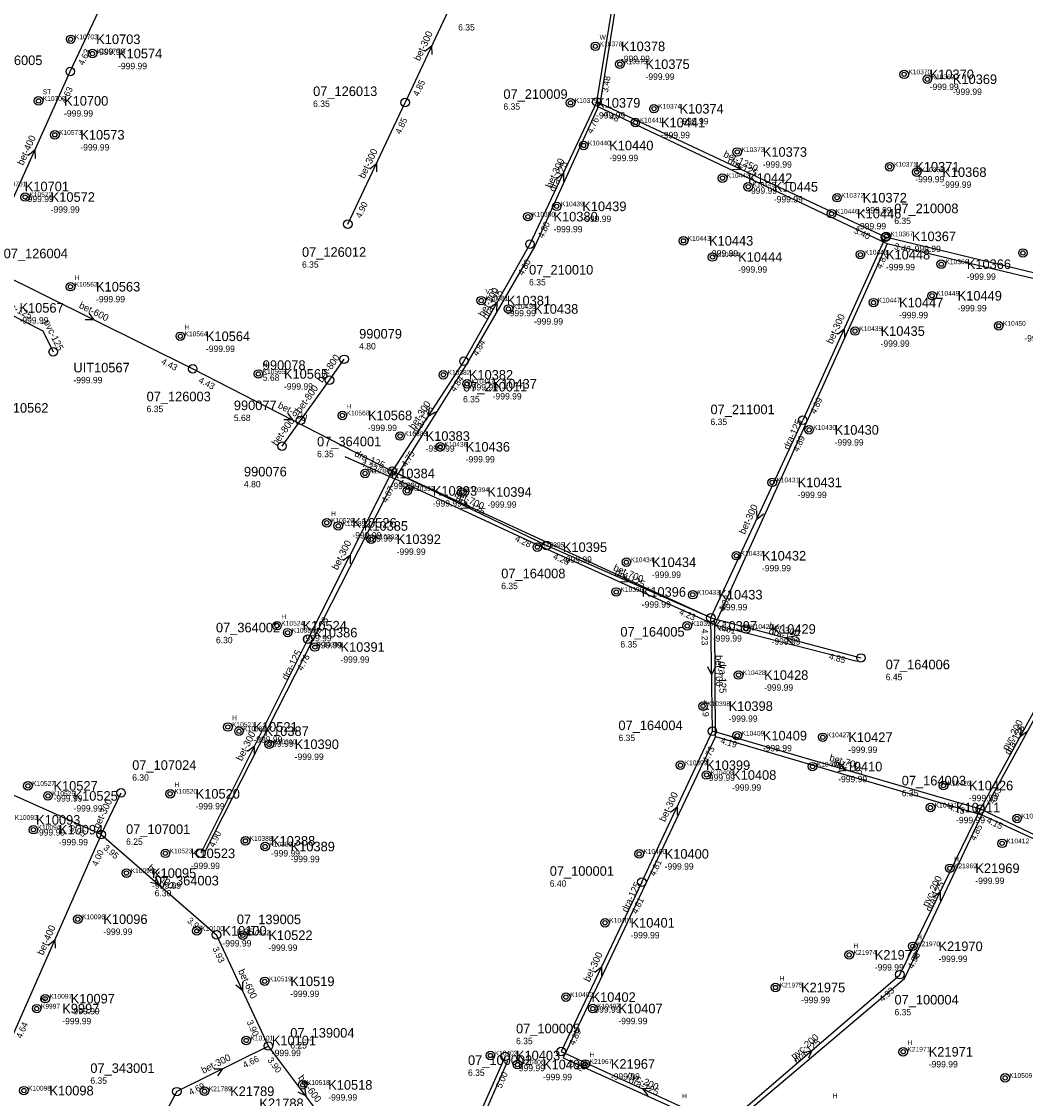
# Model space of a CAD drawing. Header units: metres. Extents: x 164250 to 165477, y 448735 to 450145.
# Tile 14 of 36: x 164947 to 165135, y 448998 to 449200. Entities that reach past the tile are written whole.
import ezdxf

# ---------------------------------------------------------------- set-up
doc = ezdxf.new("R2010")
doc.units = ezdxf.units.M

msp = doc.modelspace()

# ---------------------------------------------------------------- linework, layer by layer
at = {"layer": 'CON_BxH0x0mm', "linetype": 'Continuous'}
msp.add_lwpolyline([(165076.448, 449087.818), (165016.641, 449115.352)], dxfattribs=at)
at = {"layer": 'CON_BxH1250x1250mm', "linetype": 'Continuous'}
for points in [[(165055.026, 449184.627), (165061.772, 449226.012)], [(165109.232, 449159.246), (165055.026, 449184.627)], [(165182.92, 449141.477), (165109.232, 449159.246)]]:
    msp.add_lwpolyline(points, dxfattribs=at)
at = {"layer": 'CON_BxH125x125mm', "linetype": 'Continuous'}
for points in [[(165055.259, 449183.716), (165055.715, 449184.607), (165062.423, 449226.331)], [(165055.259, 449183.716), (165043.419, 449157.566), (165030.594, 449135.427), (165017.138, 449113.897)], [(165109.512, 449158.009), (165055.259, 449183.716)], [(165109.512, 449158.009), (165077.175, 449086.495)], [(165183.942, 449140.288), (165109.512, 449158.009)], [(164941.059, 449146.776), (164951.055, 449141.712), (164953.001, 449137.739)], [(165007.726, 449118.128), (165017.138, 449113.897)], [(165017.138, 449113.897), (164981.451, 449043.948)], [(165077.175, 449086.495), (165045.327, 449100.81), (165017.138, 449113.897)], [(165077.175, 449086.495), (165103.898, 449079.671)], [(165077.305, 449065.554), (165077.175, 449086.495)], [(165127.296, 449050.883), (165142.65, 449078.833)], [(165077.305, 449065.554), (165048.737, 449005.269), (165078.997, 448991.573), (165112.78, 449020.138), (165127.296, 449050.883)], [(165077.305, 449065.554), (165127.296, 449050.883)], [(165127.296, 449050.883), (165155.471, 449037.901)], [(165038.253, 449004.634), (165027.005, 448978.913)]]:
    msp.add_lwpolyline(points, dxfattribs=at)
at = {"layer": 'CON_BxH200x200mm', "linetype": 'Continuous'}
for points in [[(165127.027, 449051.929), (165142.078, 449079.313)], [(165111.908, 449020.866), (165127.027, 449051.929)], [(165078.891, 448992.438), (165111.908, 449020.866)], [(165037.844, 449005.507), (165025.8, 448978.499)], [(165048.325, 449006.461), (165078.891, 448992.438)]]:
    msp.add_lwpolyline(points, dxfattribs=at)
at = {"layer": 'CON_BxH300x300mm', "linetype": 'Continuous'}
for points in [[(165029.005, 449205.779), (165019.051, 449184.536)], [(165008.278, 449161.68), (165019.051, 449184.536)], [(165055.026, 449184.627), (165042.484, 449157.935)], [(165109.232, 449159.246), (165093.679, 449124.915)], [(165042.484, 449157.935), (165030.092, 449135.995)], [(165030.092, 449135.995), (165016.641, 449115.352)], [(165076.448, 449087.818), (165093.679, 449124.915)], [(165016.641, 449115.352), (165000.78, 449083.824)], [(165076.448, 449087.818), (165104.621, 449080.3)], [(165000.78, 449083.824), (164980.691, 449043.682)], [(165063.472, 449038.211), (165076.723, 449066.574)], [(164961.976, 449047.177), (164965.72, 449054.981)], [(165063.472, 449038.211), (165048.325, 449006.461)], [(164993.375, 449007.481), (164976.197, 448998.921)], [(164976.197, 448998.921), (164958.64, 448966.44)]]:
    msp.add_lwpolyline(points, dxfattribs=at)
at = {"layer": 'CON_BxH400x400mm', "linetype": 'Continuous'}
for points in [[(164956.197, 449190.345), (164969.635, 449218.864)], [(164942.936, 449160.926), (164956.197, 449190.345)], [(164961.976, 449047.177), (164944.591, 449007.679)]]:
    msp.add_lwpolyline(points, dxfattribs=at)
at = {"layer": 'CON_BxH500x500mm', "linetype": 'Continuous'}
msp.add_lwpolyline([(164961.976, 449047.177), (164917.151, 449067.263)], dxfattribs=at)
at = {"layer": 'CON_BxH600x600mm', "linetype": 'Continuous'}
for points in [[(164942.074, 449152.926), (164979.181, 449134.541)], [(164979.181, 449134.541), (165016.641, 449115.352)], [(164961.976, 449047.177), (164983.631, 449028.354)], [(164993.375, 449007.481), (164983.631, 449028.354)], [(165007.492, 448988.713), (164993.375, 449007.481)]]:
    msp.add_lwpolyline(points, dxfattribs=at)
at = {"layer": 'CON_BxH700x700mm', "linetype": 'Continuous'}
for points in [[(165045.6, 449101.4), (165016.641, 449115.352)], [(165076.448, 449087.818), (165045.6, 449101.4)], [(165076.723, 449066.574), (165076.448, 449087.818)], [(165127.027, 449051.929), (165076.723, 449066.574)], [(165154.91, 449038.671), (165127.027, 449051.929)]]:
    msp.add_lwpolyline(points, dxfattribs=at)
at = {"layer": 'CON_BxH800x800mm', "linetype": 'Continuous'}
for points in [[(165004.849, 449132.425), (165007.594, 449136.345)], [(164999.423, 449124.88), (165004.849, 449132.425)], [(164995.938, 449120.047), (164999.423, 449124.88)]]:
    msp.add_lwpolyline(points, dxfattribs=at)
at = {"layer": 'NOD_inspectieput'}
for centre in [(164956.2, 449190.34), (165019.05, 449184.54), (165055.03, 449184.63), (165008.28, 449161.68), (165042.48, 449157.93), (165109.23, 449159.25), (165030.09, 449135.99), (164979.18, 449134.54), (165004.85, 449132.42), (164999.42, 449124.88), (165093.68, 449124.91), (165016.64, 449115.35), (165045.6, 449101.4), (165076.45, 449087.82), (165000.78, 449083.82), (165104.62, 449080.3), (165076.72, 449066.57), (164965.72, 449054.98), (165127.03, 449051.93), (164961.98, 449047.18), (164980.69, 449043.68), (165063.47, 449038.21), (164983.63, 449028.35), (165111.91, 449020.87), (164993.38, 449007.48), (165048.33, 449006.46), (165037.84, 449005.51), (164976.2, 448998.92)]:
    msp.add_circle(centre, 0.8, dxfattribs=at)
at = {"layer": 'NOD_onbekend'}
for centre in [(164956.27, 449196.39), (164960.36, 449193.71), (165054.76, 449195.07), (165059.37, 449191.72), (165112.72, 449189.81), (165117.07, 449188.89), (164950.23, 449184.83), (165050.1, 449184.46), (165065.76, 449183.36), (165062.27, 449180.76), (164953.28, 449178.46), (165052.56, 449176.46), (165081.39, 449175.24), (165110.01, 449172.47), (165115.08, 449171.46), (165078.63, 449170.34), (165083.45, 449168.71), (164947.72, 449166.79), (165100.13, 449166.66), (165047.5, 449165.04), (165099.09, 449163.67), (165042.1, 449163.11), (165109.36, 449159.41), (165071.3, 449158.57), (165076.76, 449155.53), (165104.51, 449155.98), (165135.02, 449156.3), (165119.68, 449154.19), (164956.23, 449149.96), (165033.34, 449147.35), (165117.97, 449148.27), (165038.45, 449145.79), (165106.97, 449146.98), (165103.5, 449141.64), (165130.47, 449142.62), (164976.85, 449140.66), (164991.5, 449133.59), (165026.22, 449133.43), (165030.68, 449131.74), (165007.27, 449125.81), (165094.87, 449123.09), (165018.1, 449121.94), (165025.63, 449119.92), (165011.52, 449114.92), (165087.94, 449113.24), (165019.46, 449111.64), (165029.71, 449111.43), (165004.34, 449105.66), (165006.49, 449105.07), (165012.66, 449102.58), (165043.86, 449101.09), (165081.23, 449099.48), (165060.58, 449098.26), (165058.67, 449092.68), (165073.04, 449092.17), (164995.01, 449086.35), (164996.99, 449085.05), (165072.01, 449086.31), (165083.02, 449085.73), (165002.11, 449082.35), (165081.64, 449077.09), (165074.97, 449071.26), (164985.77, 449067.34), (164987.86, 449066.55), (165081.39, 449065.72), (165097.44, 449065.41), (164993.52, 449064.1), (165070.72, 449060.17), (165075.63, 449058.33), (165095.53, 449059.91), (164948.24, 449056.29), (165120.1, 449056.35), (164952.01, 449054.41), (164974.93, 449054.81), (165117.66, 449052.22), (165133.91, 449050.17), (164949.27, 449048.07), (164989.07, 449045.98), (164992.76, 449044.91), (165131.11, 449045.51), (164974.04, 449043.63), (165062.97, 449043.53), (165121.29, 449040.83), (164966.74, 449039.93), (164957.6, 449031.27), (165056.57, 449030.61), (164979.95, 449029.09), (164988.58, 449028.27), (165114.37, 449026.19), (165102.4, 449024.58), (164992.69, 449019.62), (165088.57, 449018.46), (164951.47, 449016.36), (165049.24, 449016.66), (164949.89, 449014.5), (165054.28, 449014.51), (164989.22, 449008.52), (165035.05, 449005.7), (165112.54, 449006.4), (165040.13, 449004), (165052.87, 449004.11), (164999.81, 449000.18), (165131.68, 449001.5), (164947.48, 448999.11), (164981.4, 448998.99)]:
    msp.add_circle(centre, 0.8, dxfattribs=at)
at = {"layer": 'NOD_uitmonding'}
for centre in [(165007.59, 449136.34), (164995.94, 449120.05)]:
    msp.add_circle(centre, 0.8, dxfattribs=at)
at = {"layer": 'NOD_uittredepunt'}
msp.add_circle((164953, 449137.74), 0.8, dxfattribs=at)
at = {"layer": 'onbekend'}
for centre in [(164956.27, 449196.39), (165054.76, 449195.07), (165059.37, 449191.72), (165112.72, 449189.81), (164950.23, 449184.83), (165065.76, 449183.36), (165052.56, 449176.46), (165081.39, 449175.24), (165110.01, 449172.47), (165083.45, 449168.71), (165042.1, 449163.11), (165104.51, 449155.98), (165076.76, 449155.53), (165119.68, 449154.19), (164956.23, 449149.96), (165117.97, 449148.27), (165038.45, 449145.79), (165103.5, 449141.64), (164976.85, 449140.66), (164991.5, 449133.59), (165007.27, 449125.81), (165004.34, 449105.66), (165006.49, 449105.07), (165060.58, 449098.26), (164995.01, 449086.35), (164985.77, 449067.34), (164987.86, 449066.55), (165095.53, 449059.91), (164974.93, 449054.81), (165120.1, 449056.35), (165133.91, 449050.17), (164949.27, 449048.07), (164992.76, 449044.91), (165131.68, 449001.5)]:
    msp.add_circle(centre, 0.4, dxfattribs=at)
at = {"layer": 'PIJL'}
for points in [[(165022.77, 449194.16), (165024.03, 449195.16), (165024.07, 449193.55)], [(164948.32, 449174.62), (164949.57, 449175.64), (164949.63, 449174.03)], [(165012.4, 449172.11), (165013.66, 449173.11), (165013.7, 449171.5)], [(165081.13, 449173.2), (165082.13, 449171.94), (165080.52, 449171.9)], [(165047.49, 449170.28), (165048.76, 449171.28), (165048.79, 449169.67)], [(165034.95, 449146.07), (165036.29, 449146.96), (165036.21, 449145.36)], [(164959.66, 449145.02), (164960.63, 449143.73), (164959.02, 449143.73)], [(165100.21, 449141.07), (165101.46, 449142.08), (165101.52, 449140.47)], [(164996.96, 449126.24), (164997.91, 449124.95), (164996.3, 449124.96)], [(165023.55, 449127.27), (165023.37, 449125.67), (165024.76, 449126.49)], [(165030.14, 449109.65), (165031.12, 449108.38), (165029.51, 449108.35)], [(165085.02, 449107.98), (165085.06, 449106.37), (165086.32, 449107.37)], [(165007.42, 449098.63), (165008.71, 449099.59), (165008.71, 449097.98)], [(165060, 449095.85), (165061.02, 449094.61), (165059.42, 449094.53)], [(165092.11, 449084.38), (165090.53, 449084.06), (165091.74, 449082.99)], [(165077.29, 449078.65), (165076.59, 449077.2), (165075.85, 449078.63)], [(165134.62, 449067.23), (165134.55, 449065.62), (165135.88, 449066.54)], [(164989.45, 449062.79), (164990.74, 449063.75), (164990.73, 449062.14)], [(165100.69, 449060.35), (165101.88, 449059.25), (165100.29, 449058.96)], [(165068.84, 449051.39), (165070.1, 449052.39), (165070.14, 449050.78)], [(164972.19, 449039.25), (164972.8, 449037.77), (164971.24, 449038.17)], [(165118.19, 449035.42), (165119.47, 449036.4), (165119.48, 449034.79)], [(164952.04, 449026.4), (164953.28, 449027.43), (164953.36, 449025.82)], [(165054.63, 449021.35), (165055.9, 449022.34), (165055.93, 449020.73)], [(164988.55, 449019.53), (164988.5, 449017.92), (164987.24, 449018.92)], [(165093.84, 449006.26), (165095.4, 449006.65), (165094.78, 449005.17)], [(164983.18, 449003.2), (164984.79, 449003.2), (164983.82, 449001.91)], [(165000.14, 448999.68), (165000.43, 448998.1), (164998.99, 448998.81)], [(165065.22, 448999.5), (165063.61, 448999.45), (165064.62, 448998.19)]]:
    msp.add_lwpolyline(points, dxfattribs=at)
at = {"layer": 'straatkolk'}
for centre in [(164948.24, 449056.29), (164952.01, 449054.41), (164974.04, 449043.63), (165121.29, 449040.83), (164966.74, 449039.93), (164957.6, 449031.27), (164979.95, 449029.09), (164988.58, 449028.27), (165102.4, 449024.58), (165114.37, 449026.19), (164992.69, 449019.62), (165088.57, 449018.46), (164951.47, 449016.36), (164949.89, 449014.5), (164989.22, 449008.52), (165112.54, 449006.4), (165052.87, 449004.11), (164999.81, 449000.18), (164947.48, 448999.11), (164981.4, 448998.99)]:
    msp.add_circle(centre, 0.4, dxfattribs=at)
at = {"layer": 'trottoirkolk'}
for centre in [(164960.36, 449193.71), (165117.07, 449188.89), (165050.1, 449184.46), (165062.27, 449180.76), (164953.28, 449178.46), (165078.63, 449170.34), (165115.08, 449171.46), (164947.72, 449166.79), (165100.13, 449166.66), (165047.5, 449165.04), (165099.09, 449163.67), (165071.3, 449158.57), (165109.36, 449159.41), (165135.02, 449156.3), (165033.34, 449147.35), (165106.97, 449146.98), (165130.47, 449142.62), (165026.22, 449133.43), (165030.68, 449131.74), (165018.1, 449121.94), (165094.87, 449123.09), (165025.63, 449119.92), (165011.52, 449114.92), (165087.94, 449113.24), (165019.46, 449111.64), (165029.71, 449111.43), (165012.66, 449102.58), (165043.86, 449101.09), (165081.23, 449099.48), (165058.67, 449092.68), (165073.04, 449092.17), (164996.99, 449085.05), (165072.01, 449086.31), (165083.02, 449085.73), (165002.11, 449082.35), (165081.64, 449077.09), (165074.97, 449071.26), (165081.39, 449065.72), (165097.44, 449065.41), (164993.52, 449064.1), (165070.72, 449060.17), (165075.63, 449058.33), (165117.66, 449052.22), (164989.07, 449045.98), (165131.11, 449045.51), (165062.97, 449043.53), (165056.57, 449030.61), (165049.24, 449016.66), (165054.28, 449014.51), (165035.05, 449005.7), (165040.13, 449004)]:
    msp.add_circle(centre, 0.4, dxfattribs=at)

# ---------------------------------------------------------------- texts
at = {"layer": 'DMM_BxH1250x1250mm'}
msp.add_text('bet-1250', height=1.3, rotation=-25.09, dxfattribs=at).set_placement((165078.69, 449174.39))
at = {"layer": 'DMM_BxH125x125mm'}
for s, rotation, p in [('dra-125', 65.64, (165047.13, 449167.67)), ('dra-125', -25.35, (165079.43, 449173.14)), ('dra-125', 59.92, (165034.5, 449143.73)), ('pvc-125', -26.87, (164943.16, 449146.6)), ('pvc-125', -63.9, (164951.14, 449143.34)), ('dra-125', 58, (165021.28, 449121.98)), ('dra-125', 65.67, (165091.13, 449119.26)), ('dra-125', -24.21, (165009.44, 449118.21)), ('dra-125', -24.9, (165028.27, 449109.58)), ('dra-125', -24.2, (165058.26, 449095.87)), ('dra-125', -14.32, (165087.19, 449084.76)), ('dra-125', 62.97, (164996.95, 449076.04)), ('dra-125', -89.64, (165078, 449079.66)), ('dra-125', 61.22, (165132.54, 449062.03)), ('dra-125', -16.36, (165099.02, 449060)), ('dra-125', 64.64, (165060.75, 449032.46)), ('dra-125', 64.73, (165117.78, 449032.55)), ('dra-125', 40.22, (165092.61, 449004.1)), ('dra-125', -24.35, (165060.87, 449000.62))]:
    msp.add_text(s, height=1.3, rotation=rotation, dxfattribs=at).set_placement(p)
at = {"layer": 'DMM_BxH200x200mm'}
for rotation, p in [(61.21, (165132.11, 449062.81)), (64.05, (165117.17, 449033.47)), (40.73, (165092.13, 449004.87)), (-24.64, (165060.62, 449001.68))]:
    msp.add_text('pvc-200', height=1.3, rotation=rotation, dxfattribs=at).set_placement(p)
at = {"layer": 'DMM_BxH300x300mm'}
for rotation, p in [(64.89, (165021.78, 449192.21)), (64.76, (165011.42, 449170.15)), (64.83, (165046.5, 449168.33)), (60.54, (165033.81, 449144.2)), (65.63, (165099.24, 449139.1)), (56.91, (165020.72, 449123.05)), (65.09, (165082.82, 449103.39)), (63.29, (165006.37, 449096.69)), (-14.94, (165087.22, 449085.75)), (63.41, (164988.41, 449060.85)), (64.96, (165067.84, 449049.42)), (64.37, (164961.56, 449048.15)), (64.5, (165053.64, 449019.4)), (26.49, (164981.17, 449002.26))]:
    msp.add_text('bet-300', height=1.3, rotation=rotation, dxfattribs=at).set_placement(p)
at = {"layer": 'DMM_BxH400x400mm'}
for rotation, p in [(65.74, (164947.35, 449172.63)), (66.24, (164951.1, 449024.41))]:
    msp.add_text('bet-400', height=1.3, rotation=rotation, dxfattribs=at).set_placement(p)
at = {"layer": 'DMM_BxH600x600mm'}
for rotation, p in [(-26.36, (164957.71, 449146.04)), (-27.12, (164995.03, 449127.29)), (-41, (164970.56, 449040.71)), (-64.98, (164987.66, 449021.55)), (-53.05, (164998.87, 449001.47))]:
    msp.add_text('bet-600', height=1.3, rotation=rotation, dxfattribs=at).set_placement(p)
at = {"layer": 'DMM_BxH700x700mm'}
for rotation, p in [(-25.72, (165028.18, 449110.67)), (-23.76, (165058.02, 449096.78)), (-89.26, (165077.31, 449080.82)), (-16.23, (165098.59, 449061.03))]:
    msp.add_text('bet-700', height=1.3, rotation=rotation, dxfattribs=at).set_placement(p)
at = {"layer": 'DMM_BxH800x800mm'}
for rotation, p in [(55, (165003.49, 449131.85)), (54.28, (164999.38, 449126.14)), (54.21, (164994.93, 449119.99))]:
    msp.add_text('bet-800', height=1.3, rotation=rotation, dxfattribs=at).set_placement(p)
at = {"layer": 'INV_BxH1250x1250mm'}
for s, rotation, p in [('3.48', 80.74, (165057.12, 449186.31)), ('3.48', -25.09, (165056.07, 449182.15)), ('3.40', -25.09, (165103.18, 449160.09)), ('3.40', -13.56, (165110.75, 449157.03))]:
    msp.add_text(s, height=1.2, rotation=rotation, dxfattribs=at).set_placement(p)
at = {"layer": 'INV_BxH200x200mm'}
for s, rotation, p in [('4.83', 61.21, (165129.57, 449052.81)), ('4.85', 64.05, (165126.09, 449045.89)), ('4.93', 64.05, (165114.4, 449021.88)), ('4.93', 40.73, (165108.66, 449015.69)), ('4.92', -24.64, (165049.39, 449003.99)), ('5.00', 65.97, (165037.11, 448999.44))]:
    msp.add_text(s, height=1.2, rotation=rotation, dxfattribs=at).set_placement(p)
at = {"layer": 'INV_BxH300x300mm'}
for s, rotation, p in [('4.85', 64.89, (165021.53, 449185.58)), ('4.85', 64.76, (165018.19, 449178.49)), ('4.76', 64.83, (165054.17, 449178.58)), ('4.90', 64.76, (165010.76, 449162.72)), ('4.80', 64.83, (165044.96, 449158.98)), ('4.82', 65.63, (165108.46, 449153.18)), ('4.80', 60.54, (165041.18, 449151.96)), ('4.84', 60.54, (165032.64, 449136.85)), ('4.84', 56.91, (165028.41, 449130.12)), ('4.89', 65.63, (165096.14, 449125.99)), ('4.89', 65.09, (165092.85, 449118.86)), ('4.75', 56.91, (165019.24, 449116.04)), ('4.67', 63.29, (165015.62, 449109.33)), ('4.82', 65.09, (165078.92, 449088.87)), ('4.78', 63.29, (165003.29, 449084.8)), ('4.81', -14.94, (165077.92, 449085.56)), ('4.78', 63.41, (164999.78, 449077.8)), ('4.85', -14.94, (165098.51, 449080.07)), ('4.73', 64.96, (165075.88, 449060.52)), ('4.90', 63.41, (164983.2, 449044.66)), ('4.81', 64.96, (165065.95, 449039.26)), ('4.81', 64.5, (165062.58, 449032.17)), ('4.89', 64.5, (165050.81, 449007.49)), ('4.66', 26.49, (164988.95, 449003.27)), ('4.69', 26.49, (164978.79, 448998.2))]:
    msp.add_text(s, height=1.2, rotation=rotation, dxfattribs=at).set_placement(p)
at = {"layer": 'INV_BxH400x400mm'}
for s, rotation, p in [('4.63', 64.77, (164958.68, 449191.39)), ('4.63', 65.74, (164955.44, 449184.28)), ('4.00', 66.24, (164961.27, 449041.11)), ('4.64', 66.24, (164947.04, 449008.78))]:
    msp.add_text(s, height=1.2, rotation=rotation, dxfattribs=at).set_placement(p)
at = {"layer": 'INV_BxH500x500mm'}
msp.add_text('3.95', height=1.2, rotation=-24.14, dxfattribs=at).set_placement((164955.91, 449047.92))
at = {"layer": 'INV_BxH600x600mm'}
for s, rotation, p in [('4.43', -26.36, (164973.15, 449135.52)), ('4.43', -27.12, (164980.14, 449132.03)), ('4.33', -27.12, (165010.62, 449116.41)), ('3.95', -41, (164962.3, 449044.51)), ('3.93', -41, (164978.04, 449030.83)), ('3.93', -64.98, (164982.85, 449025.78)), ('3.90', -64.98, (164989.27, 449012.01)), ('3.90', -53.05, (164993.14, 449004.8))]:
    msp.add_text(s, height=1.2, rotation=rotation, dxfattribs=at).set_placement(p)
at = {"layer": 'INV_BxH700x700mm'}
for s, rotation, p in [('4.33', -25.72, (165017.66, 449112.86)), ('4.28', -25.72, (165039.56, 449102.31)), ('4.28', -23.76, (165046.71, 449098.95)), ('4.23', -23.76, (165070.38, 449088.52)), ('4.23', -89.26, (165074.67, 449085.79)), ('4.19', -89.26, (165074.85, 449072.39)), ('4.19', -16.23, (165078.14, 449064.29)), ('4.15', -16.23, (165120.92, 449051.83)), ('4.15', -25.43, (165128.06, 449049.44))]:
    msp.add_text(s, height=1.2, rotation=rotation, dxfattribs=at).set_placement(p)
at = {"layer": 'KO_INSPECTIE'}
for s, p in [('W', (165055.56, 449196.33)), ('ST', (164951.03, 449186.08)), ('H', (164957.03, 449151.22)), ('VT', (165034.14, 449148.61)), ('H', (164977.65, 449141.92)), ('H', (164992.3, 449134.85)), ('H', (165008.07, 449127.07)), ('H', (165005.14, 449106.92)), ('H', (164995.81, 449087.61)), ('H', (164986.57, 449068.6)), ('H', (164975.73, 449056.07)), ('H', (165122.09, 449042.09)), ('H', (165103.21, 449025.84)), ('H', (165115.17, 449027.45)), ('H', (165089.37, 449019.72)), ('H', (164950.69, 449015.76)), ('H', (165113.34, 449007.66)), ('H', (165053.67, 449005.37)), ('H', (165071.04, 448997.64)), ('H', (165099.34, 448997.68))]:
    msp.add_text(s, height=0.9, dxfattribs=at).set_placement(p)
at = {"layer": 'KO_NUMMER'}
for s, p in [('K10703', (164957.07, 449196.39)), ('K10574', (164961.16, 449193.71)), ('K10378', (165055.56, 449195.07)), ('K10375', (165060.17, 449191.72)), ('K10370', (165113.52, 449189.81)), ('K10369', (165117.87, 449188.89)), ('K10700', (164951.03, 449184.83)), ('K10379', (165050.9, 449184.46)), ('K10374', (165066.56, 449183.36)), ('K10441', (165063.07, 449180.76)), ('K10573', (164954.08, 449178.46)), ('K10440', (165053.36, 449176.46)), ('K10373', (165082.19, 449175.24)), ('K10371', (165110.81, 449172.47)), ('K10368', (165115.88, 449171.46)), ('K10442', (165079.43, 449170.34)), ('K10701', (164943.65, 449168.78)), ('K10445', (165084.26, 449168.71)), ('K10572', (164948.52, 449166.79)), ('K10372', (165100.93, 449166.66)), ('K10439', (165048.3, 449165.04)), ('K10446', (165099.89, 449163.67)), ('K10380', (165042.9, 449163.11)), ('K10367', (165110.16, 449159.41)), ('K10443', (165072.1, 449158.57)), ('K10444', (165077.56, 449155.53)), ('K10448', (165105.31, 449155.98)), ('K10366', (165120.48, 449154.19)), ('K10563', (164957.03, 449149.96)), ('K10381', (165034.14, 449147.35)), ('K10449', (165118.77, 449148.27)), ('K10438', (165039.25, 449145.79)), ('K10447', (165107.77, 449146.98)), ('K10435', (165104.3, 449141.64)), ('K10450', (165131.27, 449142.62)), ('K10564', (164977.65, 449140.66)), ('K10565', (164992.3, 449133.59)), ('K10382', (165027.02, 449133.43)), ('K10437', (165031.48, 449131.74)), ('K10568', (165008.07, 449125.81)), ('K10430', (165095.67, 449123.09)), ('K10383', (165018.9, 449121.94)), ('K10436', (165026.43, 449119.92)), ('K10384', (165012.33, 449114.92)), ('K10431', (165088.74, 449113.24)), ('K10393', (165020.26, 449111.64)), ('K10394', (165030.51, 449111.43)), ('K10526', (165005.14, 449105.66)), ('K10385', (165007.29, 449105.07)), ('K10392', (165013.46, 449102.58)), ('K10395', (165044.66, 449101.09)), ('K10432', (165082.03, 449099.48)), ('K10434', (165061.38, 449098.26)), ('K10396', (165059.47, 449092.68)), ('K10433', (165073.84, 449092.17)), ('K10524', (164995.81, 449086.35)), ('K10386', (164997.79, 449085.05)), ('K10397', (165072.81, 449086.31)), ('K10429', (165083.83, 449085.73)), ('K10391', (165002.92, 449082.35)), ('K10428', (165082.44, 449077.09)), ('K10398', (165075.77, 449071.26)), ('K10521', (164986.57, 449067.34)), ('K10387', (164988.66, 449066.55)), ('K10409', (165082.19, 449065.72)), ('K10427', (165098.24, 449065.41)), ('K10390', (164994.32, 449064.1)), ('K10399', (165071.52, 449060.17)), ('K10408', (165076.43, 449058.33)), ('K10410', (165096.33, 449059.91)), ('K10527', (164949.04, 449056.29)), ('K10426', (165120.9, 449056.35)), ('K10525', (164952.81, 449054.41)), ('K10520', (164975.73, 449054.81)), ('K10411', (165118.46, 449052.22)), ('K10425', (165134.71, 449050.17)), ('K10093', (164945.78, 449049.91)), ('K10094', (164950.07, 449048.07)), ('K10388', (164989.87, 449045.98)), ('K10389', (164993.56, 449044.91)), ('K10412', (165131.91, 449045.51)), ('K10523', (164974.84, 449043.63)), ('K10400', (165063.77, 449043.53)), ('K10095', (164967.54, 449039.93)), ('K21969', (165122.09, 449040.83)), ('K10096', (164958.4, 449031.27)), ('K10401', (165057.37, 449030.61)), ('K10100', (164980.75, 449029.09)), ('K10522', (164989.38, 449028.27)), ('K21970', (165115.17, 449026.19)), ('K21974', (165103.21, 449024.58)), ('K10519', (164993.49, 449019.62)), ('K21975', (165089.37, 449018.46)), ('K10097', (164952.27, 449016.36)), ('K10402', (165050.04, 449016.66)), ('K9997', (164950.69, 449014.5)), ('K10407', (165055.08, 449014.51)), ('K10101', (164990.02, 449008.52)), ('K10403', (165035.85, 449005.7)), ('K21971', (165113.34, 449006.4)), ('K10406', (165040.93, 449004)), ('K21967', (165053.67, 449004.11)), ('K10518', (165000.61, 449000.18)), ('K10509', (165132.48, 449001.5)), ('K10098', (164948.28, 448999.11)), ('K21789', (164982.2, 448998.99))]:
    msp.add_text(s, height=0.9, dxfattribs=at).set_placement(p)
at = {"layer": 'NLV_inspectieput'}
for s, p in [('6.35', (165029, 449198.04)), ('6.35', (165001.78, 449183.7)), ('6.35', (165037.5, 449183.17)), ('6.35', (165110.87, 449161.72)), ('6.35', (164999.69, 449153.53)), ('6.35', (165042.32, 449150.2)), ('5.68', (164992.33, 449132.31)), ('6.35', (165029.92, 449128.26)), ('6.35', (164970.52, 449126.42)), ('5.68', (164986.9, 449124.76)), ('6.35', (165076.37, 449124)), ('6.35', (165002.52, 449117.97)), ('6.35', (165037.09, 449093.21)), ('6.30', (164983.54, 449083.06)), ('6.35', (165059.46, 449082.26)), ('6.45', (165109.26, 449076.12)), ('6.35', (165059.09, 449064.71)), ('6.30', (164967.82, 449057.26)), ('6.35', (165112.27, 449054.34)), ('6.25', (164966.67, 449045.23)), ('6.40', (165046.2, 449037.38)), ('6.30', (164972.03, 449035.57)), ('6.25', (164987.46, 449028.3)), ('6.35', (165110.91, 449013.23)), ('6.35', (165039.87, 449007.82)), ('6.25', (164997.49, 449007.01)), ('6.35', (165030.85, 449001.88)), ('6.35', (164959.96, 449000.39))]:
    msp.add_text(s, height=1.2, dxfattribs=at).set_placement(p)
at = {"layer": 'NLV_onbekend'}
for p in [(164961.07, 449193.45), (165059.56, 449192.13), (164965.16, 449190.77), (165064.17, 449188.78), (165117.52, 449186.87), (165121.87, 449185.95), (164955.03, 449181.88), (165054.9, 449181.52), (165070.56, 449180.42), (165067.07, 449177.82), (164958.08, 449175.52), (165057.36, 449173.52), (165086.19, 449172.3), (165114.81, 449169.53), (165083.43, 449167.4), (165119.88, 449168.52), (164947.65, 449165.84), (165088.26, 449165.77), (164952.52, 449163.85), (165104.93, 449163.72), (165052.3, 449162.1), (165046.9, 449160.17), (165103.89, 449160.73), (165076.1, 449155.63), (165114.16, 449156.47), (165109.31, 449153.04), (165081.56, 449152.59), (165124.48, 449151.25), (164961.03, 449147.02), (165122.77, 449145.33), (164946.66, 449143.05), (165038.14, 449144.41), (165043.25, 449142.85), (165111.77, 449144.04), (165108.3, 449138.69), (165135.27, 449139.68), (164981.65, 449137.72), (164996.3, 449130.65), (165031.02, 449130.49), (165035.48, 449128.8), (165012.07, 449122.87), (165022.9, 449119), (165099.67, 449120.15), (165030.43, 449116.98), (165016.33, 449111.98), (165024.26, 449108.7), (165034.51, 449108.49), (165092.74, 449110.3), (165009.14, 449102.72), (165011.29, 449102.13), (165017.46, 449099.64), (165048.66, 449098.15), (165086.03, 449096.54), (165065.38, 449095.32), (165063.47, 449089.74), (165077.84, 449089.23), (164999.81, 449083.41), (165001.79, 449082.11), (165076.81, 449083.37), (165087.83, 449082.79), (165006.92, 449079.41), (165086.44, 449074.15), (165079.77, 449068.32), (164990.57, 449064.4), (164992.66, 449063.61), (165086.19, 449062.78), (165102.24, 449062.47), (164998.32, 449061.16), (165075.52, 449057.23), (165100.33, 449056.97), (165080.43, 449055.39), (164953.04, 449053.35), (164979.73, 449051.87), (165124.9, 449053.41), (164956.81, 449051.47), (165122.46, 449049.28), (164949.78, 449046.97), (164954.07, 449045.13), (164993.87, 449043.04), (164997.56, 449041.97), (164978.84, 449040.69), (165067.77, 449040.58), (165126.09, 449037.89), (164971.54, 449036.99), (164962.4, 449028.33), (165061.37, 449027.67), (164984.75, 449026.15), (164993.38, 449025.33), (165107.21, 449021.64), (165119.17, 449023.25), (164997.49, 449016.68), (165093.37, 449015.52), (164956.27, 449013.42), (165054.04, 449013.72), (164954.69, 449011.56), (165059.08, 449011.57), (164994.02, 449005.58), (165117.34, 449003.46), (165039.85, 449002.75), (165044.93, 449001.06), (165057.67, 449001.17), (165004.61, 448997.24)]:
    msp.add_text('-999.99', height=1.2, dxfattribs=at).set_placement(p)
at = {"layer": 'NLV_uitmonding'}
for p in [(165010.42, 449138.19), (164988.8, 449112.32)]:
    msp.add_text('4.80', height=1.2, dxfattribs=at).set_placement(p)
at = {"layer": 'NLV_uittredepunt'}
msp.add_text('-999.99', height=1.2, dxfattribs=at).set_placement((164956.78, 449131.84))
at = {"layer": 'NNR_inspectieput'}
for s, p in [('07_126005', (164938.92, 449191.55)), ('07_126013', (165001.78, 449185.74)), ('07_210009', (165037.5, 449185.21)), ('07_210008', (165110.87, 449163.76)), ('07_126004', (164943.69, 449155.29)), ('07_126012', (164999.69, 449155.57)), ('07_210010', (165042.32, 449152.24)), ('990078', (164992.33, 449134.35)), ('07_210011', (165029.92, 449130.3)), ('07_126003', (164970.52, 449128.46)), ('990077', (164986.9, 449126.8)), ('07_211001', (165076.37, 449126.04)), ('07_364001', (165002.52, 449120.01)), ('07_164008', (165037.09, 449095.25)), ('07_364002', (164983.54, 449085.1)), ('07_164005', (165059.46, 449084.3)), ('07_164006', (165109.26, 449078.16)), ('07_164004', (165059.09, 449066.75)), ('07_107024', (164967.82, 449059.3)), ('07_164003', (165112.27, 449056.38)), ('07_107001', (164966.67, 449047.27)), ('07_100001', (165046.2, 449039.42)), ('07_364003', (164972.03, 449037.61)), ('07_139005', (164987.46, 449030.34)), ('07_100004', (165110.91, 449015.27)), ('07_139004', (164997.49, 449009.05)), ('07_100005', (165039.87, 449009.86)), ('07_100002', (165030.85, 449003.92)), ('07_343001', (164959.96, 449002.43))]:
    msp.add_text(s, height=1.8, dxfattribs=at).set_placement(p)
at = {"layer": 'NNR_onbekend'}
for s, p in [('K10703', (164961.07, 449195.49)), ('K10574', (164965.16, 449192.81)), ('K10378', (165059.56, 449194.17)), ('K10375', (165064.17, 449190.82)), ('K10370', (165117.52, 449188.91)), ('K10369', (165121.87, 449187.99)), ('K10700', (164955.03, 449183.93)), ('K10379', (165054.9, 449183.56)), ('K10374', (165070.56, 449182.46)), ('K10441', (165067.07, 449179.86)), ('K10573', (164958.08, 449177.56)), ('K10440', (165057.36, 449175.56)), ('K10373', (165086.19, 449174.34)), ('K10371', (165114.81, 449171.57)), ('K10368', (165119.88, 449170.56)), ('K10442', (165083.43, 449169.44)), ('K10701', (164947.65, 449167.88)), ('K10445', (165088.26, 449167.81)), ('K10572', (164952.52, 449165.89)), ('K10372', (165104.93, 449165.76)), ('K10439', (165052.3, 449164.14)), ('K10446', (165103.89, 449162.77)), ('K10380', (165046.9, 449162.21)), ('K10367', (165114.16, 449158.51)), ('K10443', (165076.1, 449157.67)), ('K10444', (165081.56, 449154.63)), ('K10448', (165109.31, 449155.08)), ('K10366', (165124.48, 449153.29)), ('K10563', (164961.03, 449149.06)), ('K10381', (165038.14, 449146.45)), ('K10449', (165122.77, 449147.37)), ('K10567', (164946.66, 449145.09)), ('K10438', (165043.25, 449144.89)), ('K10447', (165111.77, 449146.08)), ('K10435', (165108.3, 449140.74)), ('K10564', (164981.65, 449139.76)), ('K10565', (164996.3, 449132.69)), ('K10382', (165031.02, 449132.53)), ('K10437', (165035.48, 449130.84)), ('K10568', (165012.07, 449124.91)), ('K10430', (165099.67, 449122.19)), ('K10383', (165022.9, 449121.04)), ('K10436', (165030.43, 449119.02)), ('K10384', (165016.33, 449114.02)), ('K10431', (165092.74, 449112.34)), ('K10393', (165024.26, 449110.74)), ('K10394', (165034.51, 449110.54)), ('K10526', (165009.14, 449104.76)), ('K10385', (165011.29, 449104.17)), ('K10392', (165017.46, 449101.68)), ('K10395', (165048.66, 449100.19)), ('K10432', (165086.03, 449098.58)), ('K10434', (165065.38, 449097.36)), ('K10396', (165063.47, 449091.78)), ('K10433', (165077.84, 449091.27)), ('K10524', (164999.81, 449085.45)), ('K10386', (165001.79, 449084.15)), ('K10397', (165076.81, 449085.41)), ('K10429', (165087.83, 449084.83)), ('K10391', (165006.92, 449081.45)), ('K10428', (165086.44, 449076.19)), ('K10398', (165079.77, 449070.36)), ('K10521', (164990.57, 449066.45)), ('K10387', (164992.66, 449065.65)), ('K10409', (165086.19, 449064.82)), ('K10427', (165102.24, 449064.52)), ('K10390', (164998.32, 449063.2)), ('K10399', (165075.52, 449059.27)), ('K10408', (165080.43, 449057.43)), ('K10410', (165100.33, 449059.02)), ('K10527', (164953.04, 449055.39)), ('K10426', (165124.9, 449055.45)), ('K10525', (164956.81, 449053.51)), ('K10520', (164979.73, 449053.91)), ('K10411', (165122.46, 449051.32)), ('K10093', (164949.78, 449049.01)), ('K10094', (164954.07, 449047.17)), ('K10388', (164993.87, 449045.08)), ('K10389', (164997.56, 449044.01)), ('K10523', (164978.84, 449042.73)), ('K10400', (165067.77, 449042.63)), ('K10095', (164971.54, 449039.03)), ('K21969', (165126.09, 449039.93)), ('K10096', (164962.4, 449030.37)), ('K10401', (165061.37, 449029.71)), ('K10100', (164984.75, 449028.2)), ('K10522', (164993.38, 449027.37)), ('K21970', (165119.17, 449025.29)), ('K21974', (165107.21, 449023.68)), ('K10519', (164997.49, 449018.72)), ('K21975', (165093.37, 449017.56)), ('K10097', (164956.27, 449015.46)), ('K10402', (165054.04, 449015.76)), ('K9997', (164954.69, 449013.6)), ('K10407', (165059.08, 449013.61)), ('K10101', (164994.02, 449007.62)), ('K10403', (165039.85, 449004.8)), ('K21971', (165117.34, 449005.5)), ('K10406', (165044.93, 449003.1)), ('K21967', (165057.67, 449003.21)), ('K10518', (165004.61, 448999.28)), ('K10098', (164952.28, 448998.21)), ('K21789', (164986.2, 448998.09)), ('K21788', (164991.7, 448995.83))]:
    msp.add_text(s, height=1.8, dxfattribs=at).set_placement(p)
at = {"layer": 'NNR_uitmonding'}
for s, p in [('990079', (165010.42, 449140.23)), ('990076', (164988.8, 449114.36))]:
    msp.add_text(s, height=1.8, dxfattribs=at).set_placement(p)
at = {"layer": 'NNR_uittredepunt'}
for s, p in [('UIT10567', (164956.78, 449133.88)), ('UIT10562', (164941.53, 449126.32))]:
    msp.add_text(s, height=1.8, dxfattribs=at).set_placement(p)

doc.saveas('drawing.dxf')
